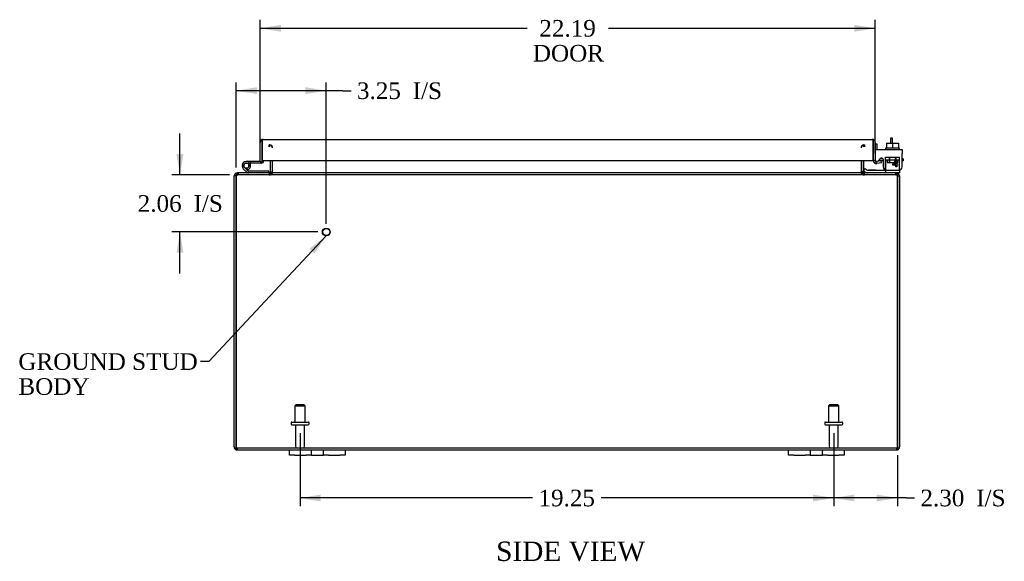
# Model space of a CAD drawing. Header units: inches. Extents: x 7 to 148, y 4 to 99.
# Tile 1 of 8: x 35 to 71, y 4 to 24. Entities that reach past the tile are written whole.
import ezdxf
from ezdxf.enums import TextEntityAlignment as Align

# ---------------------------------------------------------------- set-up
doc = ezdxf.new("R2010")
doc.units = ezdxf.units.IN
doc.header["$MEASUREMENT"] = 0
for name, color, linetype in [('COM40153-1', 7, 'CONTINUOUS'), ('COM40153-2', 7, 'CONTINUOUS'), ('COM42667', 7, 'CONTINUOUS'), ('COM42780', 7, 'CONTINUOUS'), ('COM70019', 7, 'CONTINUOUS'), ('COM71780-11', 7, 'CONTINUOUS'), ('DEFAULT', 7, 'CONTINUOUS'), ('FET07710', 7, 'CONTINUOUS'), ('HNG10620-20B', 7, 'CONTINUOUS'), ('HNG10620-20C', 7, 'CONTINUOUS'), ('HNG10620-20P', 7, 'CONTINUOUS'), ('SCC19011', 7, 'CONTINUOUS'), ('STD21878', 7, 'CONTINUOUS'), ('STD26094', 7, 'CONTINUOUS'), ('WAF25035', 7, 'CONTINUOUS')]:
    doc.layers.add(name, color=color, linetype=linetype)
doc.styles.add('SEACAD_TIMES_NEW_ROMAN', font='times.ttf')

# ---------------------------------------------------------------- blocks, each defined once
blk = doc.blocks.new('SEANNOT_GROUP1')
at = {"layer": 'DEFAULT', "linetype": 'Continuous'}
blk.add_hatch(color=136, dxfattribs=at).paths.add_polyline_path([(45.771, 15.473), (46.192, 16.107), (45.589, 15.644)])
at = {"layer": 'DEFAULT', "color": 136, "linetype": 'Continuous'}
blk.add_line((41.954, 11.569), (41.654, 11.569), dxfattribs=at)
blk.add_lwpolyline([(41.954, 11.569), (46.192, 16.107)], dxfattribs=at)
at = {"layer": 'DEFAULT', "color": 136, "linetype": 'Continuous', "style": 'SEACAD_TIMES_NEW_ROMAN'}
for s, p in [('GROUND STUD', (35.088, 11.869)), ('BODY', (35.088, 10.969))]:
    blk.add_text(s, height=0.6, dxfattribs=at).set_placement(p, align=Align.TOP_LEFT)
blk = doc.blocks.new('GDIMGGROUP7')
at = {"layer": 'DEFAULT', "linetype": 'Continuous'}
for points in [[(65.247, 6.521), (65.247, 6.771), (64.497, 6.646)], [(66.05, 6.521), (66.8, 6.646), (66.05, 6.771)]]:
    blk.add_hatch(color=136, dxfattribs=at).paths.add_polyline_path(points)
at = {"layer": 'DEFAULT', "color": 136, "linetype": 'Continuous'}
for p, q in [((64.497, 8.988), (64.497, 6.346)), ((66.8, 8.187), (66.8, 6.346)), ((67.115, 6.646), (64.497, 6.646)), ((67.115, 6.646), (67.415, 6.646))]:
    blk.add_line(p, q, dxfattribs=at)
at = {"layer": 'DEFAULT', "color": 136, "linetype": 'Continuous', "style": 'SEACAD_TIMES_NEW_ROMAN'}
for s, p in [('2.30', (67.625, 6.946)), ('I/S', (69.638, 6.946))]:
    blk.add_text(s, height=0.6, dxfattribs=at).set_placement(p, align=Align.TOP_LEFT)
blk = doc.blocks.new('GDIMGGROUP8')
at = {"layer": 'DEFAULT', "linetype": 'Continuous'}
for points in [[(45.997, 6.521), (45.997, 6.771), (45.247, 6.646)], [(63.747, 6.521), (64.497, 6.646), (63.747, 6.771)]]:
    blk.add_hatch(color=136, dxfattribs=at).paths.add_polyline_path(points)
at = {"layer": 'DEFAULT', "color": 136, "linetype": 'Continuous'}
for p, q in [((45.247, 8.988), (45.247, 6.346)), ((64.497, 8.988), (64.497, 6.346)), ((53.638, 6.646), (45.247, 6.646)), ((64.497, 6.646), (56.105, 6.646))]:
    blk.add_line(p, q, dxfattribs=at)
at = {"layer": 'DEFAULT', "color": 136, "linetype": 'Continuous', "style": 'SEACAD_TIMES_NEW_ROMAN'}
blk.add_text('19.25', height=0.6, dxfattribs=at).set_placement((53.848, 6.946), align=Align.TOP_LEFT)
blk = doc.blocks.new('GDIMGGROUP14')
at = {"layer": 'DEFAULT', "linetype": 'Continuous'}
for points in [[(40.793, 19.057), (40.918, 18.307), (41.043, 19.057)], [(40.793, 15.497), (41.043, 15.497), (40.918, 16.247)]]:
    blk.add_hatch(color=136, dxfattribs=at).paths.add_polyline_path(points)
at = {"layer": 'DEFAULT', "color": 136, "linetype": 'Continuous'}
for p, q in [((40.918, 18.307), (40.918, 19.807)), ((42.706, 18.307), (40.618, 18.307)), ((45.894, 16.247), (40.618, 16.247)), ((40.918, 14.747), (40.918, 16.247))]:
    blk.add_line(p, q, dxfattribs=at)
at = {"layer": 'DEFAULT', "color": 136, "linetype": 'Continuous', "style": 'SEACAD_TIMES_NEW_ROMAN'}
for s, p in [('2.06', (39.392, 17.577)), ('I/S', (41.405, 17.577))]:
    blk.add_text(s, height=0.6, dxfattribs=at).set_placement(p, align=Align.TOP_LEFT)
blk = doc.blocks.new('GDIMGGROUP15')
at = {"layer": 'DEFAULT', "linetype": 'Continuous'}
for points in [[(43.694, 21.472), (42.944, 21.347), (43.694, 21.222)], [(45.444, 21.472), (45.444, 21.222), (46.194, 21.347)]]:
    blk.add_hatch(color=136, dxfattribs=at).paths.add_polyline_path(points)
at = {"layer": 'DEFAULT', "color": 136, "linetype": 'Continuous'}
for p, q in [((42.944, 18.571), (42.944, 21.647)), ((46.79, 21.347), (42.944, 21.347)), ((46.194, 16.547), (46.194, 21.647)), ((46.79, 21.347), (47.09, 21.347))]:
    blk.add_line(p, q, dxfattribs=at)
at = {"layer": 'DEFAULT', "color": 136, "linetype": 'Continuous', "style": 'SEACAD_TIMES_NEW_ROMAN'}
for s, p in [('I/S', (49.313, 21.647)), ('3.25', (47.3, 21.647))]:
    blk.add_text(s, height=0.6, dxfattribs=at).set_placement(p, align=Align.TOP_LEFT)
blk = doc.blocks.new('GDIMGGROUP20')
at = {"layer": 'DEFAULT', "linetype": 'Continuous'}
for points in [[(44.559, 23.724), (43.809, 23.599), (44.559, 23.474)], [(65.247, 23.724), (65.247, 23.474), (65.997, 23.599)]]:
    blk.add_hatch(color=136, dxfattribs=at).paths.add_polyline_path(points)
at = {"layer": 'DEFAULT', "color": 136, "linetype": 'Continuous'}
for p, q in [((43.809, 19.094), (43.809, 23.899)), ((65.997, 19.122), (65.997, 23.899)), ((43.809, 23.599), (53.435, 23.599)), ((56.371, 23.599), (65.997, 23.599))]:
    blk.add_line(p, q, dxfattribs=at)
at = {"layer": 'DEFAULT', "color": 136, "linetype": 'Continuous', "style": 'SEACAD_TIMES_NEW_ROMAN'}
for s, p in [('22.19', (53.879, 23.899)), ('DOOR', (53.645, 22.999))]:
    blk.add_text(s, height=0.6, dxfattribs=at).set_placement(p, align=Align.TOP_LEFT)

msp = doc.modelspace()

# ---------------------------------------------------------------- linework, layer by layer
at = {"layer": 'COM40153-1', "color": 7}
for p, q in [((66.55, 19.629), (66.55, 19.451)), ((66.622, 19.629), (66.55, 19.629)), ((66.622, 19.451), (66.622, 19.629))]:
    msp.add_line(p, q, dxfattribs=at)
at = {"layer": 'COM40153-2', "color": 7}
for p, q in [((66.069, 19.417), (65.997, 19.417)), ((66.069, 19.225), (66.069, 19.417)), ((66.273, 18.889), (66.169, 18.889)), ((66.997, 18.889), (66.968, 18.889)), ((66.997, 18.889), (66.997, 18.817)), ((66.281, 18.817), (66.123, 18.817)), ((66.968, 18.817), (66.997, 18.817))]:
    msp.add_line(p, q, dxfattribs=at)
msp.add_arc((66.105, 18.925), 0.108, 180, 186.8545, dxfattribs=at)
at = {"layer": 'COM42667', "color": 7}
for p, q in [((65.998, 19.225), (66.968, 19.225)), ((65.998, 19.082), (65.998, 19.225)), ((66.968, 19.225), (66.968, 19.082)), ((65.998, 19.082), (65.998, 18.826)), ((66.112, 18.8), (66.171, 18.891)), ((66.281, 18.859), (66.281, 18.599)), ((66.631, 18.687), (66.746, 18.849)), ((66.746, 18.849), (66.771, 18.849)), ((66.771, 18.849), (66.771, 18.687)), ((66.968, 18.599), (66.968, 19.082)), ((66.631, 18.659), (66.631, 18.687)), ((66.74, 18.659), (66.631, 18.659)), ((66.74, 18.8), (66.661, 18.687)), ((66.661, 18.687), (66.74, 18.687)), ((66.74, 18.687), (66.74, 18.8)), ((66.74, 18.599), (66.74, 18.659)), ((66.771, 18.599), (66.74, 18.599)), ((66.771, 18.687), (66.804, 18.687)), ((66.804, 18.659), (66.771, 18.659)), ((66.771, 18.659), (66.771, 18.599)), ((66.804, 18.687), (66.804, 18.659))]:
    msp.add_line(p, q, dxfattribs=at)
for centre, radius, start, end in [((66.058, 18.826), 0.06, 180, 202.199), ((66.221, 18.859), 0.06, 0, 147.1545), ((66.406, 18.599), 0.125, 180, 270), ((66.843, 18.599), 0.125, 270, 0)]:
    msp.add_arc(centre, radius, start, end, dxfattribs=at)
at = {"layer": 'COM42780', "color": 7}
for p, q in [((66.368, 18.811), (66.369, 18.865)), ((66.369, 18.951), (66.869, 18.951)), ((66.369, 18.865), (66.369, 18.951)), ((66.369, 18.865), (66.369, 18.395)), ((66.369, 18.856), (66.869, 18.856)), ((66.424, 18.856), (66.424, 18.761)), ((66.494, 18.951), (66.494, 18.761)), ((66.512, 18.951), (66.512, 18.761)), ((66.725, 18.761), (66.725, 18.951)), ((66.744, 18.951), (66.744, 18.761)), ((66.814, 18.761), (66.814, 18.856)), ((66.869, 18.811), (66.869, 18.951)), ((65.569, 18.471), (65.636, 18.539)), ((65.569, 18.471), (65.619, 18.421)), ((65.636, 18.539), (65.686, 18.488)), ((65.72, 18.474), (66.619, 18.474)), ((65.754, 18.473), (65.754, 18.474)), ((65.814, 18.473), (65.754, 18.473)), ((65.814, 18.473), (65.814, 18.474)), ((65.842, 18.473), (65.814, 18.473)), ((65.842, 18.473), (65.842, 18.474)), ((66.004, 18.473), (65.842, 18.473)), ((65.955, 18.473), (65.955, 18.474)), ((66.004, 18.473), (66.004, 18.474)), ((66.424, 18.761), (66.814, 18.761)), ((66.619, 18.474), (66.869, 18.474)), ((66.869, 18.521), (66.869, 18.811)), ((66.869, 18.477), (66.869, 18.521)), ((66.869, 18.474), (66.869, 18.477)), ((66.869, 18.474), (66.869, 18.379)), ((66.869, 18.379), (66.764, 18.379))]:
    msp.add_line(p, q, dxfattribs=at)
for radius in [0.048, 0.143]:
    msp.add_arc((65.72, 18.522), radius, 225, 270, dxfattribs=at)
msp.add_ellipse((66.119, 19.479), major_axis=(0, -14.322), ratio=0.017455, start_param=1.503851, end_param=1.524085, dxfattribs=at)
for points, knots in [([(66.36, 18.474), (66.362, 18.474), (66.363, 18.475), (66.365, 18.479), (66.365, 18.48), (66.365, 18.481)], [0, 0, 0, 0, 0.25, 0.25, 0.3597521, 0.3597521, 0.3597521, 0.3597521]), ([(66.365, 18.481), (66.365, 18.481), (66.366, 18.482), (66.366, 18.484), (66.366, 18.486), (66.367, 18.492), (66.368, 18.497), (66.368, 18.509), (66.368, 18.515), (66.368, 18.521)], [0.3597521, 0.3597521, 0.3597521, 0.3597521, 0.375, 0.375, 0.5, 0.5, 0.75, 0.75, 1, 1, 1, 1]), ([(66.369, 18.395), (66.369, 18.389), (66.368, 18.386), (66.365, 18.38), (66.363, 18.379), (66.36, 18.379)], [0, 0, 0, 0, 0.5, 0.5, 1, 1, 1, 1])]:
    msp.add_open_spline(points, degree=3, knots=knots, dxfattribs=at)
at = {"layer": 'COM70019', "color": 7}
for p, q in [((44.139, 19.32), (44.139, 19.392)), ((44.157, 19.32), (44.157, 19.392)), ((65.587, 19.32), (65.587, 19.392)), ((65.605, 19.392), (65.605, 19.32)), ((44.175, 18.822), (44.175, 18.415)), ((44.247, 18.822), (44.247, 18.415)), ((44.26, 18.415), (44.26, 18.822)), ((65.483, 18.822), (65.483, 18.415)), ((65.497, 18.822), (65.497, 18.415)), ((65.569, 18.822), (65.569, 18.415)), ((42.872, 8.487), (42.872, 18.271)), ((42.944, 18.271), (42.872, 18.271)), ((42.944, 8.487), (42.944, 18.271)), ((42.944, 18.271), (42.944, 8.487)), ((42.98, 18.355), (42.98, 18.379)), ((42.98, 18.379), (43.004, 18.379)), ((42.98, 18.307), (42.98, 18.355)), ((42.98, 18.307), (43.004, 18.307)), ((43.004, 18.379), (43.004, 18.307)), ((43.004, 18.379), (43.006, 18.379)), ((43.004, 18.307), (43.006, 18.307)), ((43.006, 18.307), (43.006, 18.379)), ((66.738, 18.379), (43.006, 18.379)), ((66.738, 18.307), (43.006, 18.307)), ((43.022, 18.379), (43.022, 18.307)), ((44.139, 18.379), (44.139, 18.307)), ((44.157, 18.379), (44.157, 18.307)), ((44.175, 18.415), (44.247, 18.415)), ((65.569, 18.415), (65.497, 18.415)), ((65.587, 18.379), (65.587, 18.307)), ((65.605, 18.307), (65.605, 18.379)), ((66.722, 18.379), (66.722, 18.307)), ((66.738, 18.307), (66.738, 18.379)), ((66.738, 18.379), (66.74, 18.379)), ((66.738, 18.307), (66.74, 18.307)), ((66.74, 18.379), (66.74, 18.307)), ((66.74, 18.379), (66.764, 18.379)), ((66.74, 18.307), (66.764, 18.307)), ((66.764, 18.355), (66.764, 18.379)), ((66.764, 18.307), (66.764, 18.355)), ((66.8, 18.271), (66.872, 18.271)), ((66.8, 18.271), (66.8, 8.487)), ((66.8, 8.487), (66.8, 18.271)), ((66.872, 18.271), (66.872, 8.487)), ((42.944, 8.385), (42.944, 8.487)), ((42.944, 8.487), (42.944, 8.385)), ((42.98, 8.451), (66.764, 8.451)), ((42.98, 8.451), (42.98, 8.379)), ((42.98, 8.379), (44.872, 8.379)), ((46.872, 8.379), (62.872, 8.379)), ((64.872, 8.379), (66.764, 8.379)), ((66.764, 8.451), (66.764, 8.379)), ((66.8, 8.385), (66.8, 8.487)), ((66.8, 8.487), (66.8, 8.385))]:
    msp.add_line(p, q, dxfattribs=at)
for centre, radius, start, end in [((44.139, 19.284), 0.108, 10.3965, 90), ((44.154, 19.286), 0.106, 358.8074, 88.6926), ((65.589, 19.286), 0.106, 91.3077, 181.1923), ((65.605, 19.284), 0.108, 90, 169.6032), ((42.98, 18.271), 0.108, 90, 180), ((42.98, 18.271), 0.036, 141.2767, 180), ((42.98, 18.271), 0.036, 90, 141.2767), ((44.139, 18.415), 0.036, 270, 360), ((44.139, 18.415), 0.108, 270, 349.6016), ((44.154, 18.413), 0.106, 271.3077, 1.1923), ((44.139, 18.415), 0.108, 349.6016, 360), ((65.589, 18.413), 0.106, 178.8074, 268.6926), ((65.605, 18.415), 0.108, 180, 190.3994), ((65.605, 18.415), 0.108, 190.3994, 270), ((65.605, 18.415), 0.036, 180, 270), ((66.764, 18.271), 0.108, 0, 90), ((66.764, 18.271), 0.036, 38.7233, 90), ((66.764, 18.271), 0.036, 0, 38.7233), ((42.98, 8.487), 0.108, 180, 250.5288), ((42.98, 8.487), 0.036, 180, 270), ((42.98, 8.487), 0.108, 250.5288, 270), ((66.764, 8.487), 0.036, 270, 0), ((66.764, 8.487), 0.108, 270, 289.4712), ((66.764, 8.487), 0.108, 289.4712, 0)]:
    msp.add_arc(centre, radius, start, end, dxfattribs=at)
for centre, major_axis, start_param, end_param in [((42.98, 8.487), (0, 0.036), 1.570796, 3.141593), ((42.98, 8.487), (0, 0.108), 2.801756, 3.141593), ((66.764, 8.487), (0, 0.036), 3.141593, 4.712389), ((66.764, 8.487), (0, 0.108), 3.141593, 3.48143)]:
    msp.add_ellipse(centre, major_axis=major_axis, ratio=0.997813, start_param=start_param, end_param=end_param, dxfattribs=at)
for points, knots in [([(42.944, 18.271), (42.949, 18.285), (42.954, 18.299), (42.964, 18.326), (42.97, 18.338), (42.98, 18.358), (42.985, 18.366), (42.995, 18.376), (43, 18.379), (43.006, 18.379)], [0, 0, 0, 0, 0.25, 0.25, 0.5, 0.5, 0.75, 0.75, 1, 1, 1, 1]), ([(42.944, 18.271), (42.954, 18.281), (42.964, 18.29), (42.985, 18.303), (42.995, 18.307), (43.006, 18.307)], [0, 0, 0, 0, 0.5, 0.5, 1, 1, 1, 1]), ([(44.157, 18.379), (44.167, 18.379), (44.178, 18.38), (44.198, 18.382), (44.208, 18.384), (44.223, 18.387), (44.228, 18.389), (44.237, 18.392), (44.241, 18.394), (44.249, 18.399), (44.253, 18.402), (44.257, 18.406), (44.258, 18.408), (44.26, 18.411), (44.26, 18.413), (44.26, 18.415)], [0, 0, 0, 0, 0.25, 0.25, 0.5, 0.5, 0.625, 0.625, 0.75, 0.75, 0.875, 0.875, 0.9375, 0.9375, 1, 1, 1, 1]), ([(65.483, 18.415), (65.484, 18.413), (65.484, 18.411), (65.485, 18.408), (65.487, 18.406), (65.491, 18.402), (65.494, 18.399), (65.502, 18.394), (65.507, 18.392), (65.516, 18.389), (65.521, 18.387), (65.535, 18.384), (65.546, 18.382), (65.566, 18.38), (65.576, 18.379), (65.587, 18.379)], [0, 0, 0, 0, 0.0625, 0.0625, 0.125, 0.125, 0.25, 0.25, 0.375, 0.375, 0.5, 0.5, 0.75, 0.75, 1, 1, 1, 1]), ([(66.738, 18.379), (66.743, 18.379), (66.748, 18.376), (66.759, 18.366), (66.764, 18.358), (66.774, 18.338), (66.779, 18.326), (66.789, 18.299), (66.795, 18.285), (66.8, 18.271)], [0, 0, 0, 0, 0.25, 0.25, 0.5, 0.5, 0.75, 0.75, 1, 1, 1, 1]), ([(66.738, 18.307), (66.748, 18.307), (66.759, 18.303), (66.779, 18.29), (66.789, 18.281), (66.8, 18.271)], [0, 0, 0, 0, 0.5, 0.5, 1, 1, 1, 1])]:
    msp.add_open_spline(points, degree=3, knots=knots, dxfattribs=at)
at = {"layer": 'COM71780-11', "color": 7}
for p, q in [((43.881, 19.583), (43.881, 19.481)), ((43.881, 19.481), (43.881, 19.583)), ((43.917, 19.589), (65.889, 19.589)), ((65.925, 19.481), (65.925, 19.583)), ((65.925, 19.583), (65.925, 19.481)), ((43.809, 18.794), (43.809, 19.481)), ((43.881, 18.794), (43.881, 19.481)), ((43.881, 19.481), (43.881, 18.822)), ((65.925, 18.822), (65.925, 19.481)), ((65.925, 19.481), (65.925, 18.822)), ((65.997, 19.481), (65.997, 18.822)), ((43.809, 18.794), (43.881, 18.794)), ((43.881, 18.822), (65.925, 18.822)), ((65.997, 18.822), (65.925, 18.822)), ((66.01, 18.795), (65.963, 18.739)), ((66.209, 18.817), (66.039, 18.787)), ((66.039, 18.787), (66.052, 18.716)), ((66.222, 18.746), (66.052, 18.716)), ((66.222, 18.746), (66.209, 18.817))]:
    msp.add_line(p, q, dxfattribs=at)
for centre, radius, start, end in [((43.917, 19.481), 0.108, 109.4712, 180), ((43.917, 19.481), 0.108, 90, 109.4712), ((65.889, 19.481), 0.108, 70.5288, 90), ((65.889, 19.481), 0.108, 0, 70.5288), ((66.033, 18.822), 0.108, 180, 230), ((66.033, 18.822), 0.108, 230.0001, 279.9999), ((66.033, 18.822), 0.036, 180, 230), ((66.033, 18.822), 0.036, 230, 280)]:
    msp.add_arc(centre, radius, start, end, dxfattribs=at)
for centre, start_param, end_param in [((43.917, 19.481), 3.141593, 3.48143), ((65.889, 19.481), 2.801756, 3.141593)]:
    msp.add_ellipse(centre, major_axis=(0, -0.108), ratio=0.997813, start_param=start_param, end_param=end_param, dxfattribs=at)
at = {"layer": 'FET07710', "color": 7}
for p, q in [((44.872, 8.192), (44.872, 8.379)), ((44.872, 8.379), (45.059, 8.379)), ((45.059, 8.192), (44.872, 8.192)), ((45.059, 8.379), (45.466, 8.379)), ((45.059, 8.192), (45.466, 8.192)), ((45.466, 8.379), (45.653, 8.379)), ((45.653, 8.192), (45.466, 8.192)), ((45.653, 8.379), (45.871, 8.379)), ((45.653, 8.379), (45.653, 8.192)), ((45.653, 8.192), (45.871, 8.192)), ((45.871, 8.379), (45.872, 8.379)), ((45.871, 8.192), (45.872, 8.192)), ((45.872, 8.379), (46.09, 8.379)), ((45.872, 8.192), (46.09, 8.192)), ((46.09, 8.192), (46.09, 8.379)), ((46.09, 8.379), (46.277, 8.379)), ((46.277, 8.192), (46.09, 8.192)), ((46.277, 8.379), (46.684, 8.379)), ((46.277, 8.192), (46.684, 8.192)), ((46.684, 8.379), (46.872, 8.379)), ((46.872, 8.192), (46.684, 8.192)), ((46.872, 8.379), (46.872, 8.192)), ((62.872, 8.192), (62.872, 8.379)), ((62.872, 8.379), (63.059, 8.379)), ((63.059, 8.192), (62.872, 8.192)), ((63.059, 8.379), (63.466, 8.379)), ((63.059, 8.192), (63.466, 8.192)), ((63.466, 8.379), (63.653, 8.379)), ((63.653, 8.192), (63.466, 8.192)), ((63.653, 8.379), (63.871, 8.379)), ((63.653, 8.379), (63.653, 8.192)), ((63.653, 8.192), (63.871, 8.192)), ((63.871, 8.379), (63.872, 8.379)), ((63.871, 8.192), (63.872, 8.192)), ((63.872, 8.379), (64.09, 8.379)), ((63.872, 8.192), (64.09, 8.192)), ((64.09, 8.192), (64.09, 8.379)), ((64.09, 8.379), (64.277, 8.379)), ((64.277, 8.192), (64.09, 8.192)), ((64.277, 8.379), (64.684, 8.379)), ((64.277, 8.192), (64.684, 8.192)), ((64.684, 8.379), (64.872, 8.379)), ((64.872, 8.192), (64.684, 8.192)), ((64.872, 8.379), (64.872, 8.192))]:
    msp.add_line(p, q, dxfattribs=at)
at = {"layer": 'HNG10620-20B', "color": 7}
for p, q in [((43.329, 18.405), (43.202, 18.532)), ((43.371, 18.448), (43.245, 18.574)), ((43.356, 18.494), (43.338, 18.551)), ((44.127, 18.439), (43.391, 18.439)), ((44.127, 18.379), (44.127, 18.439))]:
    msp.add_line(p, q, dxfattribs=at)
for centre, radius, start, end in [((43.311, 18.64), 0.154, 287.1819, 225), ((43.311, 18.64), 0.0938, 287.1819, 225), ((43.391, 18.468), 0.089, 225, 270), ((43.391, 18.468), 0.029, 225, 270)]:
    msp.add_arc(centre, radius, start, end, dxfattribs=at)
at = {"layer": 'HNG10620-20C', "color": 7}
for p, q in [((43.881, 19.274), (43.881, 19.274)), ((43.465, 18.794), (43.311, 18.794)), ((43.465, 18.734), (43.433, 18.734)), ((43.809, 18.794), (43.465, 18.794)), ((43.465, 18.794), (43.465, 18.734)), ((43.852, 18.734), (43.465, 18.734))]:
    msp.add_line(p, q, dxfattribs=at)
for centre, radius, start, end in [((43.852, 18.823), 0.089, 270, 0), ((43.311, 18.64), 0.154, 277.4281, 287.1819)]:
    msp.add_arc(centre, radius, start, end, dxfattribs=at)
at = {"layer": 'HNG10620-20P', "color": 7}
msp.add_circle((43.311, 18.64), 0.0938, dxfattribs=at)
at = {"layer": 'SCC19011', "color": 7}
for p, q in [((66.404, 19.451), (66.404, 19.27)), ((66.404, 19.451), (66.619, 19.451)), ((66.619, 19.451), (66.619, 19.27)), ((66.619, 19.451), (66.834, 19.451)), ((66.834, 19.451), (66.834, 19.27))]:
    msp.add_line(p, q, dxfattribs=at)
at = {"layer": 'STD21878', "color": 7}
for radius in [0.141, 0.125]:
    msp.add_circle((46.194, 16.247), radius, dxfattribs=at)
at = {"layer": 'STD26094', "color": 7}
for p, q in [((45.097, 10.013), (45.059, 9.976)), ((45.059, 9.976), (45.434, 9.976)), ((45.059, 9.976), (45.059, 9.388)), ((45.397, 10.013), (45.097, 10.013)), ((45.434, 9.976), (45.397, 10.013)), ((45.434, 9.388), (45.434, 9.976)), ((64.347, 10.013), (64.309, 9.976)), ((64.309, 9.976), (64.684, 9.976)), ((64.309, 9.976), (64.309, 9.388)), ((64.647, 10.013), (64.347, 10.013)), ((64.684, 9.976), (64.647, 10.013)), ((64.684, 9.388), (64.684, 9.976)), ((44.922, 9.358), (44.922, 9.318)), ((44.952, 9.388), (45.542, 9.388)), ((44.952, 9.288), (45.542, 9.288)), ((45.082, 9.288), (45.082, 8.511)), ((45.412, 8.511), (45.412, 9.288)), ((45.572, 9.318), (45.572, 9.358)), ((64.172, 9.358), (64.172, 9.318)), ((64.202, 9.388), (64.792, 9.388)), ((64.202, 9.288), (64.792, 9.288)), ((64.332, 9.288), (64.332, 8.511)), ((64.662, 8.511), (64.662, 9.288)), ((64.822, 9.318), (64.822, 9.358))]:
    msp.add_line(p, q, dxfattribs=at)
for centre, radius, start, end in [((44.952, 9.358), 0.03, 90, 180), ((44.952, 9.318), 0.03, 180, 270), ((45.542, 9.358), 0.03, 0, 90), ((45.542, 9.318), 0.03, 270, 0), ((64.202, 9.358), 0.03, 90, 180), ((64.202, 9.318), 0.03, 180, 270), ((64.792, 9.358), 0.03, 0, 90), ((64.792, 9.318), 0.03, 270, 0), ((45.142, 8.511), 0.06, 180, 270), ((45.352, 8.511), 0.06, 270, 0), ((64.392, 8.511), 0.06, 180, 270), ((64.602, 8.511), 0.06, 270, 0)]:
    msp.add_arc(centre, radius, start, end, dxfattribs=at)
at = {"layer": 'WAF25035', "color": 7}
for p, q in [((66.869, 19.27), (66.369, 19.27)), ((66.369, 19.27), (66.369, 19.225)), ((66.869, 19.225), (66.869, 19.27))]:
    msp.add_line(p, q, dxfattribs=at)

# ---------------------------------------------------------------- block references
at = {"layer": 'DEFAULT', "color": 7}
for name in ['GDIMGGROUP20', 'GDIMGGROUP15', 'GDIMGGROUP14', 'SEANNOT_GROUP1', 'GDIMGGROUP8', 'GDIMGGROUP7']:
    msp.add_blockref(name, (0, 0), dxfattribs=at)

# ---------------------------------------------------------------- texts
at = {"layer": 'DEFAULT', "color": 7, "style": 'SEACAD_TIMES_NEW_ROMAN'}
msp.add_text('SIDE VIEW', height=0.7, dxfattribs=at).set_placement((52.322, 5.073), align=Align.TOP_LEFT)

doc.saveas('drawing.dxf')
